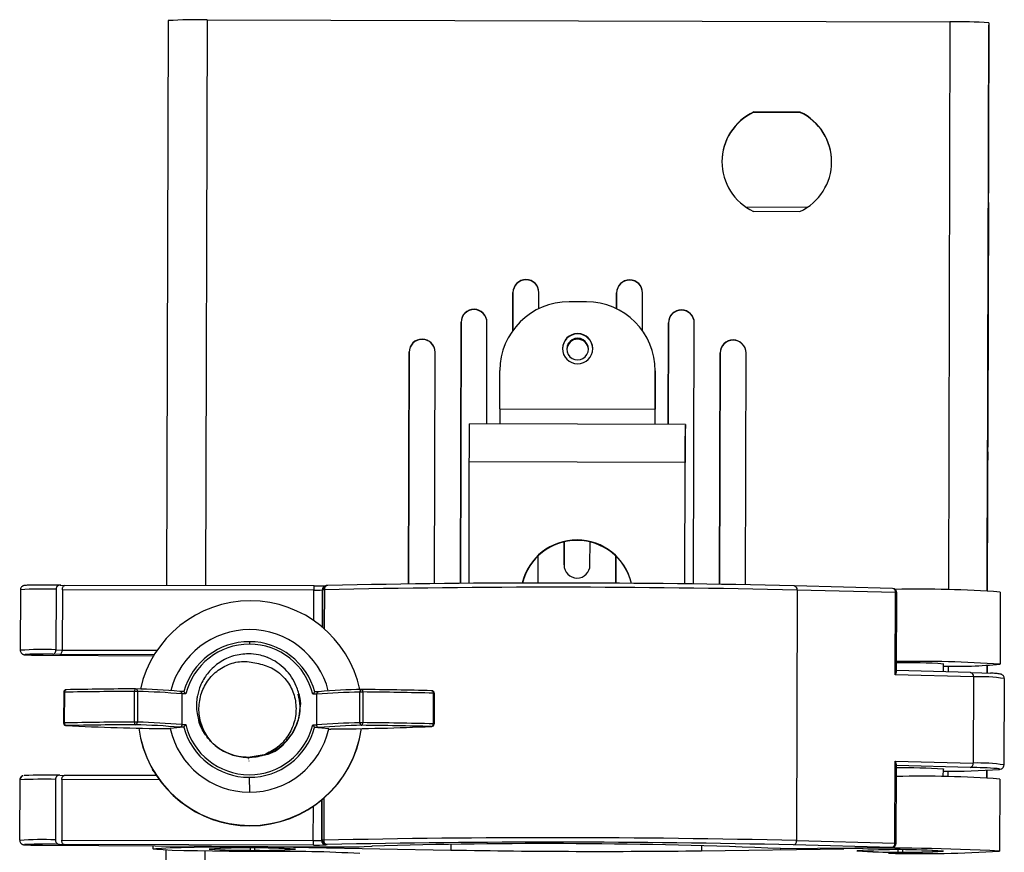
# Model space of a CAD drawing. Header units: millimetres. Extents: x -134 to 67, y -319 to 37.
# Tile 8 of 8: x -97 to 17, y -59 to 37. Entities that reach past the tile are written whole.
import ezdxf

# ---------------------------------------------------------------- set-up
doc = ezdxf.new("R2010")
doc.units = ezdxf.units.MM

msp = doc.modelspace()

# ---------------------------------------------------------------- linework, layer by layer
at = {"color": 7, "linetype": 'Continuous', "lineweight": 25}
for p, q in [((-80.07, 36.93), (-80.25, -28.46)), ((-75.57, 37.02), (-75.75, -28.47)), ((-75.57, 37.02), (10.43, 36.79)), ((10.43, 36.79), (10.25, -28.96)), ((14.93, 36.67), (14.75, -29.07)), ((14.93, 36.67), (14.93, 36.39)), ((14.89, 19.56), (14.93, 35.84)), ((14.93, 35.84), (14.93, 36.24)), ((-6.9, 26.34), (-12.29, 26.35)), ((-12.29, 26.32), (-12.29, 26.35)), ((-12.29, 26.32), (-6.9, 26.3)), ((-6.9, 26.3), (-6.9, 26.34)), ((-13.23, 15.38), (-6.02, 15.36)), ((-12.32, 14.86), (-6.93, 14.84)), ((14.88, 15.27), (14.75, -29.07)), ((14.81, -8.45), (14.87, 14.36)), ((14.87, 14.29), (14.81, -8.52)), ((14.86, 8.19), (14.87, 14.43)), ((14.87, 14.36), (14.86, 8.12)), ((-38.65, 6.93), (-38.65, 6.97)), ((-26.65, 6.9), (-26.65, 6.93)), ((-40.15, 5.47), (-40.16, 1.08)), ((-40.16, 1.08), (-40.15, 5.44)), ((-40.15, 5.44), (-40.15, 5.47)), ((-37.16, 3.6), (-37.15, 5.46)), ((-37.15, 5.43), (-37.15, 5.46)), ((-28.15, 5.44), (-28.16, 3.58)), ((-28.16, 3.58), (-28.15, 5.4)), ((-28.15, 5.4), (-28.15, 5.44)), ((-25.16, 1.04), (-25.15, 5.43)), ((-25.15, 5.39), (-25.15, 5.43)), ((-44.66, 3.48), (-44.66, 3.52)), ((-31.66, 4.4), (-33.66, 4.4)), ((-20.66, 3.42), (-20.66, 3.45)), ((-46.16, 2.02), (-46.24, -28.2)), ((-46.24, -28.2), (-46.16, 1.99)), ((-46.16, 1.99), (-46.16, 2.02)), ((-43.19, -9.75), (-43.16, 2.02)), ((-43.16, 1.98), (-43.16, 2.02)), ((-22.16, 1.96), (-22.19, -9.81)), ((-22.19, -9.81), (-22.16, 1.92)), ((-22.16, 1.92), (-22.16, 1.96)), ((-19.24, -28.27), (-19.16, 1.95)), ((-19.16, 1.91), (-19.16, 1.95)), ((14.84, 2.12), (14.76, -24.87)), ((14.76, -25.08), (14.84, 1.91)), ((14.84, 1.84), (14.76, -25.15)), ((14.77, -24.8), (14.84, 2.19)), ((14.81, -8.73), (14.84, 1.77)), ((14.84, 1.7), (14.81, -8.8)), ((-50.67, 0.04), (-50.67, 0.07)), ((-32.67, 0.06), (-32.67, 0.17)), ((-14.67, -0.06), (-14.67, -0.03)), ((-52.17, -1.42), (-52.24, -28.26)), ((-52.24, -28.26), (-52.17, -1.46)), ((-52.17, -1.46), (-52.17, -1.42)), ((-49.24, -28.23), (-49.17, -1.43)), ((-49.17, -1.47), (-49.17, -1.43)), ((-16.17, -1.52), (-16.24, -28.31)), ((-16.24, -28.31), (-16.17, -1.56)), ((-16.17, -1.56), (-16.17, -1.52)), ((-13.24, -28.36), (-13.17, -1.53)), ((-13.17, -1.56), (-13.17, -1.53)), ((-41.69, -8), (-41.68, -3.58)), ((-23.68, -3.62), (-23.69, -8.05)), ((-23.69, -8.11), (-23.68, -3.68)), ((-23.68, -3.68), (-23.68, -3.62)), ((-41.69, -8), (-23.69, -8.05)), ((-20.19, -9.81), (-45.19, -9.74)), ((-20.2, -12.38), (-20.19, -9.88)), ((-20.19, -9.81), (-20.19, -9.88)), ((-20.2, -12.31), (-20.2, -12.38)), ((-45.24, -28.2), (-45.21, -14.14)), ((-20.21, -14.21), (-45.21, -14.14)), ((-20.24, -28.26), (-20.21, -14.21)), ((-20.24, -28.26), (-20.21, -14.26)), ((14.75, -29.07), (14.79, -14.45)), ((14.79, -14.52), (14.75, -29.07)), ((14.75, -29.07), (14.79, -14.73)), ((14.79, -14.8), (14.75, -29.07)), ((-34.23, -23.4), (-34.24, -26.07)), ((-34.24, -26.07), (-34.23, -23.4)), ((-31.24, -26.08), (-31.23, -23.41)), ((-37.24, -28.17), (-37.24, -25.02)), ((-28.24, -25.05), (-28.24, -28.19)), ((-28.24, -28.19), (-28.24, -25.05)), ((-92.56, -28.42), (-92.04, -28.44)), ((-63.18, -28.5), (-92.05, -28.44)), ((-61.79, -28.46), (-61.86, -28.48)), ((-7.59, -28.48), (-7.58, -28.48)), ((3.79, -28.78), (-7.58, -28.48)), ((-97.18, -28.95), (-97.2, -35.95)), ((-93.04, -28.9), (-93.06, -35.89)), ((-92.31, -28.93), (-92.33, -35.93)), ((-63.19, -28.98), (-92.31, -28.93)), ((-63.2, -32.52), (-63.19, -28.98)), ((-63.18, -28.5), (-63.18, -28.5)), ((-62.23, -28.97), (-62.24, -33.25)), ((-62.16, -28.95), (-62.23, -28.97)), ((-62.17, -33.31), (-62.16, -28.95)), ((-61.97, -28.93), (-61.99, -33.47)), ((-7.24, -28.98), (-7.32, -57.97)), ((4.13, -29.27), (-7.24, -28.98)), ((4.11, -38.77), (4.13, -29.27)), ((4.26, -38.43), (4.28, -29.28)), ((16.25, -29.21), (16.23, -37.56)), ((-92.62, -36.44), (-93.41, -36.4)), ((-93.06, -35.89), (-92.33, -35.93)), ((-81.68, -36.46), (-92.62, -36.44)), ((-92.33, -35.93), (-81.36, -35.95)), ((-94.55, -36.51), (-81.76, -36.59)), ((-94.54, -36.51), (-94.55, -36.51)), ((-94.54, -36.51), (-81.76, -36.59)), ((-81.77, -36.59), (-81.77, -36.6)), ((9.66, -37.52), (9.66, -38.43)), ((9.66, -37.56), (9.73, -37.54)), ((12.82, -38.51), (4.26, -38.29)), ((10.23, -37.78), (10.23, -38.44)), ((14.73, -37.69), (14.73, -38.57)), ((14.73, -38.57), (14.73, -37.69)), ((14.73, -37.69), (14.73, -38.57)), ((14.73, -38.57), (14.73, -37.69)), ((14.73, -37.69), (14.73, -38.57)), ((14.73, -37.69), (14.73, -38.57)), ((14.73, -38.57), (14.73, -37.69)), ((14.73, -37.69), (14.73, -38.57)), ((14.73, -38.57), (14.73, -37.69)), ((14.73, -37.69), (14.73, -38.57)), ((13.16, -39), (4.11, -38.77)), ((13.16, -39), (13.13, -49)), ((16.7, -49.21), (16.73, -39.21)), ((-92.16, -40.81), (-92.17, -44.36)), ((-92.08, -40.8), (-92.09, -44.35)), ((-83.96, -44.26), (-83.95, -40.71)), ((-83.62, -40.71), (-83.63, -44.26)), ((-78.27, -40.71), (-78.73, -40.71)), ((-78.48, -41), (-78.49, -44.55)), ((-78.03, -41), (-78.48, -41)), ((-64.94, -40.99), (-64.95, -40.99)), ((-64.93, -41.03), (-64.94, -41.03)), ((-62.58, -40.75), (-63.09, -40.75)), ((-57.92, -40.29), (-57.93, -40.24)), ((-57.87, -40.49), (-57.92, -40.29)), ((-57.88, -44.33), (-57.87, -40.78)), ((-57.64, -40.48), (-57.63, -40.48)), ((-57.54, -40.78), (-57.55, -44.32)), ((-49.36, -44.46), (-49.35, -40.92)), ((-49.27, -40.92), (-49.28, -44.47)), ((-64.92, -41.07), (-64.93, -41.07)), ((-64.92, -41.11), (-64.92, -41.11)), ((-64.91, -41.15), (-64.91, -41.15)), ((-64.9, -41.19), (-64.9, -41.18)), ((-64.89, -41.23), (-64.89, -41.22)), ((-64.88, -41.27), (-64.88, -41.26)), ((-64.87, -41.31), (-64.87, -41.3)), ((-64.86, -41.35), (-64.86, -41.34)), ((-64.85, -41.39), (-64.85, -41.38)), ((-62.88, -41.04), (-63.33, -41.04)), ((-62.88, -41.04), (-62.89, -44.59)), ((-76.63, -43.72), (-76.63, -43.72)), ((-76.62, -43.76), (-76.62, -43.76)), ((-76.61, -43.8), (-76.61, -43.8)), ((-76.6, -43.84), (-76.6, -43.84)), ((-76.59, -43.88), (-76.59, -43.88)), ((-76.58, -43.92), (-76.58, -43.92)), ((-76.57, -43.95), (-76.57, -43.96)), ((-76.57, -43.99), (-76.56, -44)), ((-76.56, -44.03), (-76.55, -44.04)), ((-76.55, -44.07), (-76.54, -44.08)), ((-76.54, -44.11), (-76.54, -44.12)), ((-76.53, -44.15), (-76.53, -44.16)), ((-76.51, -43.74), (-76.34, -44.64)), ((-91.89, -44.66), (-91.87, -44.66)), ((-80.07, -45.01), (-79.84, -45.01)), ((-80.07, -45.01), (-79.84, -45.01)), ((-80.07, -45.01), (-80.07, -45.01)), ((-78.28, -44.86), (-79.83, -45.01)), ((-78.28, -44.86), (-78.74, -44.85)), ((-78.49, -44.55), (-78.04, -44.55)), ((-63.34, -44.59), (-62.89, -44.59)), ((-62.64, -44.9), (-63.1, -44.89)), ((-61.47, -45.05), (-63.1, -44.89)), ((-61.46, -45.06), (-61.24, -45.06)), ((-61.46, -45.06), (-61.24, -45.06)), ((-61.24, -45.06), (-61.24, -45.06)), ((-49.58, -44.77), (-49.56, -44.77)), ((-83.24, -46.2), (-83.23, -46.25)), ((-70.98, -48.34), (-70.8, -48.37)), ((-68.97, -48.05), (-70.81, -48.34)), ((-70.81, -48.34), (-70.81, -48.34)), ((-70.8, -48.37), (-70.8, -48.38)), ((-70.79, -48.41), (-70.79, -48.42)), ((-70.78, -48.45), (-70.78, -48.46)), ((-70.77, -48.49), (-70.77, -48.5)), ((-70.76, -48.53), (-70.76, -48.54)), ((-70.75, -48.57), (-70.75, -48.58)), ((-70.74, -48.61), (-70.74, -48.62)), ((-70.72, -48.69), (-70.72, -48.7)), ((-70.72, -48.73), (-70.71, -48.74)), ((-70.71, -48.77), (-70.7, -48.78)), ((4.05, -58.26), (4.08, -48.76)), ((4.08, -48.76), (13.13, -49)), ((4.2, -58.27), (4.23, -49.12)), ((12.78, -49.5), (4.23, -49.28)), ((9.63, -49.67), (9.62, -50.59)), ((9.63, -49.71), (9.68, -49.7)), ((9.68, -49.68), (9.68, -49.7)), ((10.2, -49.92), (10.19, -50.6)), ((14.7, -49.83), (14.69, -50.72)), ((14.7, -49.83), (14.69, -50.72)), ((14.69, -50.72), (14.7, -49.83)), ((14.7, -49.83), (14.69, -50.72)), ((14.69, -50.72), (14.7, -49.83)), ((14.7, -49.83), (14.69, -50.72)), ((14.69, -50.72), (14.7, -49.83)), ((14.7, -49.83), (14.69, -50.72)), ((14.69, -50.72), (14.7, -49.83)), ((14.7, -49.83), (14.69, -50.72)), ((-97.24, -50.94), (-97.26, -57.94)), ((-97.22, -50.94), (-97.24, -50.94)), ((-93.1, -50.89), (-93.12, -57.89)), ((-92.62, -50.41), (-92.1, -50.43)), ((-92.37, -50.92), (-92.39, -57.92)), ((-81.06, -50.94), (-92.37, -50.92)), ((-81.4, -50.45), (-92.11, -50.43)), ((-70.7, -50.65), (-70.67, -52.37)), ((16.19, -50.85), (16.17, -59.2)), ((-62.3, -53.29), (-62.31, -57.96)), ((-62.24, -57.94), (-62.23, -53.23)), ((-62.04, -53.07), (-62.05, -57.93)), ((-63.27, -57.98), (-63.26, -54.01)), ((-70.62, -56.22), (-70.61, -56.26)), ((-92.39, -57.92), (-63.27, -57.98)), ((-62.31, -57.96), (-62.24, -57.94)), ((-7.32, -57.97), (4.05, -58.26)), ((-94.61, -58.51), (-61.99, -58.7)), ((-94.61, -58.51), (-94.6, -58.51)), ((-94.6, -58.51), (-61.99, -58.7)), ((-92.64, -58.41), (-92.12, -58.43)), ((-63.26, -58.49), (-92.12, -58.43)), ((-81.83, -58.58), (-81.83, -58.93)), ((-80.33, -59.07), (-80.52, -128.02)), ((-75.83, -59.19), (-76.02, -127.93)), ((-75.26, -58.93), (-75.26, -58.95)), ((-70.59, -58.85), (-70.59, -59.08)), ((-70.59, -59.08), (-70.59, -59.08)), ((-70.07, -58.85), (-70.07, -59.08)), ((-70.07, -59.08), (-70.07, -59.08)), ((-65.4, -58.96), (-65.4, -58.98)), ((-63.78, -58.69), (-63.78, -58.76)), ((-63.78, -58.76), (-47.34, -59.07)), ((-61.99, -58.7), (-61.99, -58.7)), ((-61.74, -58.44), (-61.82, -58.46)), ((-57.39, -58.66), (-56.49, -58.62)), ((-57.37, -58.66), (-57.39, -58.66)), ((-57.37, -58.66), (-56.47, -58.62)), ((-56.47, -58.62), (-56.49, -58.62)), ((-47.34, -58.42), (-47.34, -59.07)), ((-18.32, -58.54), (-18.32, -59.15)), ((-18.32, -59.15), (-1.87, -58.93)), ((-9.23, -58.89), (-9.18, -58.9)), ((-9.18, -58.9), (3.7, -58.77)), ((-9.17, -58.9), (-9.18, -58.9)), ((-9.17, -58.9), (3.71, -58.77)), ((3.7, -58.77), (-7.68, -58.48)), ((-1.87, -58.82), (-1.87, -58.93)), ((-0.26, -59.14), (-0.26, -59.16)), ((3.71, -58.77), (3.7, -58.77)), ((4.41, -59.06), (4.41, -59.28)), ((4.93, -59.06), (4.93, -59.29)), ((9.6, -59.16), (9.6, -59.18)), ((4.41, -59.29), (4.41, -59.28)), ((4.93, -59.29), (4.93, -59.29))]:
    msp.add_line(p, q, dxfattribs=at)
at = {"color": 7, "linetype": 'Continuous', "lineweight": 25, "flags": 128}
for points in [[(14.93, 36.24), (14.93, 36.27), (14.93, 36.3), (14.93, 36.33), (14.93, 36.35), (14.93, 36.36), (14.93, 36.38), (14.93, 36.39), (14.93, 36.39)], [(14.9, 25.38), (14.9, 25.55), (14.9, 26.07), (14.91, 26.89), (14.91, 27.91), (14.91, 29.01), (14.92, 30.04), (14.92, 30.9), (14.92, 31.47), (14.92, 31.68)], [(14.92, 31.68), (14.92, 31.52), (14.92, 30.99), (14.92, 30.17), (14.91, 29.15), (14.91, 28.06), (14.91, 27.02), (14.9, 26.17), (14.9, 25.6), (14.9, 25.38)], [(14.88, 15.27), (14.88, 15.95), (14.88, 16.63), (14.88, 17.27), (14.88, 17.87), (14.88, 18.41), (14.88, 18.88), (14.89, 19.27), (14.89, 19.56)], [(14.87, 14.43), (14.87, 15), (14.88, 15.48), (14.88, 15.79), (14.88, 15.89), (14.88, 15.76), (14.88, 15.43), (14.87, 14.93), (14.87, 14.36)], [(14.87, 14.36), (14.87, 14.93), (14.88, 15.41), (14.88, 15.72), (14.88, 15.82), (14.88, 15.7), (14.88, 15.36), (14.87, 14.86), (14.87, 14.29)], [(14.86, 8.12), (14.85, 7.55), (14.85, 7.07), (14.85, 6.75), (14.85, 6.65), (14.85, 6.78), (14.85, 7.12), (14.85, 7.61), (14.86, 8.19)], [(14.84, 1.33), (14.84, 1.49), (14.84, 2.02), (14.84, 2.84), (14.84, 3.86), (14.85, 4.95), (14.85, 5.99), (14.85, 6.84), (14.85, 7.41), (14.85, 7.63)], [(14.85, 7.63), (14.85, 7.46), (14.85, 6.94), (14.85, 6.12), (14.85, 5.1), (14.84, 4), (14.84, 2.97), (14.84, 2.11), (14.84, 1.54), (14.84, 1.33)], [(14.84, 2.19), (14.84, 2.76), (14.84, 3.24), (14.84, 3.55), (14.84, 3.65), (14.84, 3.53), (14.84, 3.19), (14.84, 2.7), (14.84, 2.12)], [(14.84, 1.91), (14.84, 2.48), (14.84, 2.96), (14.84, 3.27), (14.84, 3.37), (14.84, 3.25), (14.84, 2.91), (14.84, 2.42), (14.84, 1.84)], [(14.84, 1.77), (14.84, 2.34), (14.84, 2.82), (14.84, 3.13), (14.84, 3.23), (14.84, 3.11), (14.84, 2.77), (14.84, 2.28), (14.84, 1.7)], [(-41.69, -8), (-41.69, -8.39), (-41.69, -8.76), (-41.69, -9.1), (-41.69, -9.4), (-41.69, -9.64), (-41.69, -9.75)], [(-23.69, -9.8), (-23.69, -9.69), (-23.69, -9.45), (-23.69, -9.15), (-23.69, -8.81), (-23.69, -8.44), (-23.69, -8.05)], [(-23.69, -9.8), (-23.69, -8.98), (-23.69, -8.11)], [(14.81, -8.8), (14.81, -9.37), (14.81, -9.85), (14.81, -10.16), (14.8, -10.26), (14.81, -10.13), (14.81, -9.8), (14.81, -9.3), (14.81, -8.73)], [(14.81, -8.52), (14.81, -9.09), (14.81, -9.57), (14.81, -9.88), (14.81, -9.98), (14.81, -9.85), (14.81, -9.52), (14.81, -9.02), (14.81, -8.45)], [(-45.21, -14.14), (-45.2, -13.26), (-45.2, -12.42), (-45.2, -11.66), (-45.2, -10.99), (-45.2, -10.44), (-45.19, -10.05), (-45.19, -9.81), (-45.19, -9.74)], [(-20.19, -9.81), (-20.19, -9.88), (-20.19, -10.11), (-20.2, -10.51), (-20.2, -11.06), (-20.2, -11.72), (-20.2, -12.49), (-20.2, -13.33), (-20.21, -14.21)], [(-20.21, -14.26), (-20.21, -13.88), (-20.2, -13.5), (-20.2, -13.16), (-20.2, -12.86), (-20.2, -12.62), (-20.2, -12.45), (-20.2, -12.34), (-20.2, -12.31)], [(14.79, -14.45), (14.8, -13.87), (14.8, -13.4), (14.8, -13.08), (14.8, -12.98), (14.8, -13.11), (14.8, -13.44), (14.79, -13.94), (14.79, -14.52)], [(14.79, -14.73), (14.79, -14.15), (14.8, -13.68), (14.8, -13.36), (14.8, -13.26), (14.8, -13.39), (14.8, -13.72), (14.79, -14.22), (14.79, -14.8)], [(14.76, -24.87), (14.76, -25.44), (14.76, -25.92), (14.76, -26.24), (14.76, -26.34), (14.76, -26.21), (14.76, -25.87), (14.76, -25.38), (14.77, -24.8)], [(14.76, -25.15), (14.76, -25.72), (14.76, -26.2), (14.76, -26.52), (14.76, -26.62), (14.76, -26.49), (14.76, -26.15), (14.76, -25.66), (14.76, -25.08)], [(-96.46, -36.42), (-96.63, -36.43), (-96.65, -36.46), (-96.26, -36.48), (-95.51, -36.5), (-94.54, -36.51)], [(12.81, -38.51), (14.12, -38.55), (15.14, -38.59)], [(-83.86, -40.41), (-83.88, -40.42), (-83.89, -40.43), (-83.91, -40.46), (-83.92, -40.5), (-83.94, -40.54), (-83.95, -40.59), (-83.95, -40.65), (-83.95, -40.71)], [(-57.54, -40.78), (-57.54, -40.72), (-57.54, -40.66), (-57.55, -40.61), (-57.56, -40.56), (-57.58, -40.53), (-57.59, -40.5), (-57.61, -40.49), (-57.63, -40.48)], [(-83.96, -44.26), (-83.96, -44.31), (-83.96, -44.37), (-83.95, -44.42), (-83.94, -44.47), (-83.92, -44.51), (-83.91, -44.54), (-83.89, -44.55), (-83.87, -44.56)], [(16.15, -49.73), (16.19, -49.7), (16.1, -49.67), (15.91, -49.64)], [(-96.53, -58.42), (-96.7, -58.43), (-96.71, -58.45), (-96.31, -58.48), (-95.57, -58.49), (-94.6, -58.51)], [(-68.99, -59.24), (-71.01, -59.23), (-73, -59.22), (-74.92, -59.2), (-76.69, -59.17), (-78.26, -59.14), (-79.6, -59.1), (-80.64, -59.06), (-81.37, -59.01), (-81.76, -58.96), (-81.8, -58.92), (-81.49, -58.87), (-80.83, -58.83), (-79.85, -58.79), (-78.57, -58.76), (-77.05, -58.73), (-75.31, -58.71), (-73.43, -58.7), (-71.44, -58.7), (-69.43, -58.7), (-67.44, -58.71), (-65.54, -58.73), (-63.78, -58.76)]]:
    msp.add_lwpolyline(points, dxfattribs=at)
at = {"color": 7, "linetype": 'Continuous', "lineweight": 25}
for centre, radius, start, end in [((-76.82, -11.28), 48.32, 88.5096, 93.849), ((11.43, -11.52), 48.32, 85.837, 91.1764), ((-9.61, 20.6), 6.35, 114.9384, 244.7476), ((-9.61, 20.56), 6.35, 114.9401, 179.8473), ((-9.61, 20.6), 6.35, 294.9384, 64.7476), ((-9.61, 20.56), 6.35, 359.8537, 64.7465), ((-38.65, 5.47), 1.5, 89.8352, 179.8352), ((-38.65, 5.43), 1.5, 89.8352, 179.8352), ((-38.65, 5.47), 1.5, 359.8508, 89.8508), ((-38.65, 5.43), 1.5, 359.8508, 89.8508), ((-26.65, 5.43), 1.5, 89.8352, 179.8352), ((-26.65, 5.4), 1.5, 89.8352, 179.8352), ((-26.65, 5.43), 1.5, 359.8508, 89.8508), ((-26.65, 5.4), 1.5, 359.8508, 89.8508), ((-44.66, 2.02), 1.5, 89.8352, 179.8352), ((-44.66, 1.98), 1.5, 89.8352, 179.8352), ((-44.66, 2.02), 1.5, 359.8508, 89.8508), ((-44.66, 1.98), 1.5, 359.8508, 89.8508), ((-33.68, -3.6), 8, 89.8352, 179.8352), ((-31.68, -3.6), 8, 359.8508, 89.8508), ((-20.66, 1.95), 1.5, 89.8352, 179.8352), ((-20.66, 1.95), 1.5, 359.8508, 89.8508), ((-20.66, 1.92), 1.5, 89.8352, 179.8352), ((-20.66, 1.92), 1.5, 359.8508, 89.8508), ((-50.67, -1.43), 1.5, 89.8352, 179.8352), ((-50.67, -1.46), 1.5, 89.8352, 179.8352), ((-50.67, -1.43), 1.5, 359.8508, 89.8508), ((-50.67, -1.46), 1.5, 359.8508, 89.8508), ((-32.67, -1.03), 1.75, 359.8556, 179.8305), ((-32.67, -1.08), 1.75, 359.8556, 179.8305), ((-32.67, -1.08), 1.25, 89.8305, 269.8555), ((-32.67, -1.19), 1.25, 89.8354, 177.4357), ((-32.67, -1.08), 1.25, 269.8305, 89.8555), ((-32.67, -1.19), 1.25, 2.2659, 89.8506), ((-32.67, -1.03), 1.75, 179.8556, 359.8305), ((-14.67, -1.53), 1.5, 89.8352, 179.8352), ((-14.67, -1.56), 1.5, 89.8352, 179.8352), ((-14.67, -1.53), 1.5, 359.8508, 89.8508), ((-14.67, -1.56), 1.5, 359.8508, 89.8508), ((-32.75, -29.67), 6.5, 13.0158, 166.6792), ((-32.75, -29.73), 6.5, 13.5449, 166.15), ((-32.74, -26.08), 1.5, 179.8556, 359.8305), ((-62.87, -1.35), 27.15, 269.3659, 272.1906), ((-61.73, -28.97), 0.498, 104.8599, 179.9239), ((-61.66, -28.95), 0.498, 104.1953, 179.9245), ((-61.53, -28.89), 0.451, 95.3523, 185.3922), ((-35.5, -1223.94), 1195.78, 88.66288, 91.24927), ((-7.68, -28.91), 0.439, 351.5436, 77.4389), ((-94.59, -69), 40.14, 87.7862, 93.6941), ((-59.77, -28.87), 3.43, 173.76, 181.9282), ((-62.95, -16.54), 12.44, 268.8965, 273.3257), ((-61.97, -30.52), 1.58, 90.1021, 96.7807), ((-35.54, -1236.82), 1208.17, 88.65819, 91.25396), ((3.78, -29.28), 0.5, 359.843, 88.5241), ((3.7, -29.21), 0.439, 351.5436, 77.4389), ((7.02, -156.48), 127.61, 85.8527, 91.3041), ((4.16, -30.04), 0.775, 81.1362, 92.1624), ((-70.58, -43.23), 13, 89.8457, 167.6024), ((-70.58, -43.22), 13, 12.1346, 89.8575), ((-70.65, -42.96), 9.41, 14.1962, 165.5558), ((-70.68, -42.8), 7.85, 89.8471, 164.5741), ((-70.68, -42.8), 7.56, 89.8468, 166.2583), ((-50.8, -35.23), 19.86, 179.1717, 179.9988), ((-70.68, -42.8), 7.85, 15.1129, 89.8567), ((-70.68, -42.79), 7.56, 13.4283, 89.857), ((-94.61, -76.01), 40.15, 87.7871, 93.6928), ((-94.46, -101.69), 65.3, 89.0769, 91.7516), ((6.8, -174.43), 137.2, 86.0592, 91.0616), ((5.51, -99.23), 61.84, 86.091, 91.1636), ((10.98, 19.75), 57.55, 268.6809, 275.2303), ((12.72, -38.94), 0.439, 351.5436, 77.4389), ((13.76, -59.19), 20.19, 81.5695, 91.729), ((-91.86, -40.81), 0.3, 91.2362, 179.843), ((-92.09, -41.31), 0.505, 88.4445, 97.9364), ((-91.82, -40.77), 0.262, 99.2447, 187.9022), ((-81.94, -547.41), 506.71, 90.2282, 91.147), ((-81.87, -539.52), 499.11, 90.2282, 91.147), ((-83.88, -50.45), 9.75, 88.4203, 90.4052), ((-83.86, -40.71), 0.3, 87.9986, 89.843), ((-83.88, -40.68), 0.271, 354.2309, 84.2482), ((-85.48, -114.18), 73.78, 84.7461, 88.739), ((-85.37, -117.7), 77.01, 84.8633, 88.6921), ((-56.66, -111.79), 71.02, 90.9809, 95.0264), ((-56.52, -108.44), 67.97, 90.9295, 95.152), ((-57.6, -40.75), 0.273, 97.6586, 185.0928), ((-57.66, -50.41), 9.63, 89.2893, 91.2902), ((-57.63, -40.78), 0.3, 89.4151, 91.7312), ((-62.32, -550.18), 509.72, 88.5661, 89.472), ((-62.3, -558.24), 517.49, 88.5661, 89.472), ((-49.61, -40.88), 0.261, 351.5777, 80.0693), ((-49.57, -40.92), 0.3, 359.843, 88.4804), ((-49.34, -41.47), 0.557, 82.1738, 91.0274), ((-92.1, -44.86), 0.505, 88.4445, 97.9364), ((-91.87, -44.36), 0.3, 179.843, 266.7576), ((-91.87, -44.36), 0.3, 193.2535, 269.8581), ((-81.94, -550.96), 506.71, 90.2282, 91.147), ((-91.81, -44.39), 0.276, 172.5365, 257.9318), ((-83.89, -54), 9.75, 88.4203, 90.4052), ((-83.91, -44.28), 0.281, 277.4761, 4.9513), ((-85.38, -121.25), 77.01, 84.8633, 88.6921), ((-56.67, -115.34), 71.02, 90.9809, 95.0264), ((-57.67, -53.96), 9.63, 89.2893, 91.2902), ((-57.6, -44.35), 0.282, 174.9032, 262.4984), ((-57.88, -44.39), 0.342, 315.3541, 11.1068), ((-62.31, -561.79), 517.49, 88.5661, 89.472), ((-81.88, -543.67), 499.11, 90.2282, 91.147), ((-75.89, 296.35), 341.39, 267.3161, 269.2986), ((-85.49, -118.33), 73.78, 84.7461, 88.739), ((-70.59, -43.22), 13, 187.6076, 269.8578), ((-70.65, -42.96), 9.41, 192.5854, 269.8571), ((-70.68, -42.8), 7.85, 195.1129, 269.8567), ((-70.68, -42.79), 7.56, 193.4385, 346.2624), ((-70.68, -42.8), 7.85, 269.8471, 344.5741), ((-70.65, -42.95), 9.42, 269.8467, 347.101), ((-70.58, -43.22), 13, 269.8453, 352.0915), ((-70.57, -43.26), 13, 269.8452, 352.3006), ((-56.54, -112.59), 67.97, 90.9295, 95.152), ((-63.5, 282.95), 328.01, 270.3951, 272.432), ((-62.34, -554.33), 509.72, 88.5661, 89.472), ((-49.64, -44.5), 0.275, 282.164, 7.332), ((-49.58, -44.47), 0.3, 273.0248, 359.843), ((-49.35, -45.02), 0.557, 82.1738, 91.0274), ((-70.58, -43.27), 13, 193.2541, 269.8574), ((-70.79, -42.34), 6, 224.4811, 269.8526), ((-70.79, -42.33), 6, 269.8505, 287.69), ((12.67, -49.06), 0.458, 282.7841, 7.5997), ((13.74, -69.17), 20.18, 81.5656, 91.7315), ((-81.42, -49.59), 0.5, 196.7186, 238.4111), ((5.21, -116.67), 67.12, 86.1879, 90.8446), ((10.52, 27.18), 77.12, 269.3383, 274.1912), ((12.17, -98.2), 48.7, 85.6019, 89.2907), ((-96.73, -50.94), 0.498, 110.7337, 179.9422), ((-94.52, -106.82), 55.95, 88.5452, 92.7707), ((-94.3, -105.02), 54.63, 88.2358, 92.5473), ((7.03, -177.01), 126.49, 85.8474, 91.2734), ((-94.67, -98.01), 40.15, 87.7874, 93.6923), ((-59.37, -58.11), 3.91, 178.0437, 185.5503), ((-63.03, -45.54), 12.44, 268.8965, 273.3257), ((-61.81, -57.96), 0.5, 179.762, 269.6048), ((-62.05, -59.51), 1.58, 90.1021, 96.7807), ((-61.74, -57.94), 0.5, 179.762, 269.6048), ((-61.59, -57.97), 0.469, 174.7919, 262.3083), ((-35.62, -1270.19), 1212.55, 88.66288, 91.24927), ((-7.78, -58.03), 0.458, 282.7841, 7.5997), ((-94.42, -126.92), 68.53, 88.5133, 91.7713), ((-70.55, -140.59), 81.78, 86.3378, 93.3482), ((-70.11, 22.66), 81.78, 266.3378, 273.3482), ((-70.55, -139.45), 80.64, 86.3378, 93.3482), ((-71.58, -9.85), 49.24, 265.7148, 271.155), ((-70.55, -138.96), 80.15, 86.3378, 93.3482), ((-71.57, -10.15), 48.94, 265.7148, 271.155), ((-68.81, -9.86), 49.24, 268.531, 273.9713), ((-68.82, -10.16), 48.94, 268.531, 273.9713), ((-66.65, -208.09), 148.87, 86.6178, 90.8998), ((-62.9, -39.83), 18.66, 268.8965, 273.3257), ((-60.78, 60.99), 119.7, 269.4222, 271.6217), ((-61.65, -59.23), 0.792, 90.1021, 96.7807), ((-35.58, -1249.6), 1191.45, 88.65819, 91.25396), ((-36.62, -711.77), 653.45, 87.59351, 91.74266), ((-30.17, 913.12), 972.34, 268.98797, 270.69804), ((-9.18, -58.4), 0.5, 264.175, 270.5701), ((3.95, -272.68), 213.83, 86.7242, 91.5609), ((4.45, -140.8), 81.78, 86.3378, 93.3482), ((4.89, 22.46), 81.78, 266.3378, 273.3482), ((4.45, -139.66), 80.64, 86.3378, 93.3482), ((3.42, -10.06), 49.24, 265.7148, 271.155), ((4.45, -139.17), 80.15, 86.3378, 93.3482), ((3.43, -10.36), 48.94, 265.7148, 271.155), ((7.09, 88.7), 148.18, 268.5489, 273.5151), ((3.6, -58.32), 0.458, 282.7841, 7.5997), ((3.7, -58.27), 0.5, 270.5701, 359.843), ((4.08, -59.04), 0.775, 81.1362, 92.1624), ((6.19, -10.07), 49.24, 268.531, 273.9713), ((6.18, -10.36), 48.94, 268.531, 273.9713)]:
    msp.add_arc(centre, radius, start, end, dxfattribs=at)
for points, knots in [([(-95.66, -28.41), (-95.82, -28.41), (-96.23, -28.42), (-96.55, -28.43), (-96.69, -28.44), (-96.79, -28.46), (-96.89, -28.49), (-96.99, -28.55), (-97.1, -28.66), (-97.17, -28.8), (-97.17, -28.91), (-97.17, -28.95)], [0, 0, 0, 0, 0.213981, 0.529888, 0.694602, 0.759535, 0.794607, 0.839631, 0.893942, 0.955405, 1, 1, 1, 1]), ([(-92.5, -28.42), (-92.62, -28.42), (-92.98, -28.41), (-93.7, -28.4), (-94.6, -28.4), (-95.3, -28.4), (-95.59, -28.41), (-95.66, -28.41)], [0, 0, 0, 0, 0.134786, 0.39531, 0.656175, 0.917034, 1, 1, 1, 1]), ([(-92.56, -28.42), (-92.65, -28.42), (-92.78, -28.42), (-92.92, -28.54), (-92.98, -28.62), (-93.02, -28.72), (-93.04, -28.82), (-93.04, -28.87), (-93.04, -28.9)], [0, 0, 0, 0, 0.4980823, 0.6307578, 0.7490538, 0.8747241, 0.9385882, 1, 1, 1, 1]), ([(-92.31, -28.93), (-92.31, -28.88), (-92.31, -28.78), (-92.27, -28.65), (-92.21, -28.53), (-92.13, -28.45), (-92.07, -28.44), (-92.04, -28.44)], [0, 0, 0, 0, 0.166884, 0.350031, 0.545339, 0.779004, 1, 1, 1, 1]), ([(-61.58, -28.44), (-61.62, -28.44), (-61.66, -28.45), (-61.73, -28.45), (-61.76, -28.46), (-61.78, -28.46), (-61.79, -28.46)], [0, 0, 0, 0, 0.618715, 0.787898, 0.960041, 1, 1, 1, 1]), ([(-97.19, -35.94), (-97.19, -35.97), (-97.2, -36.05), (-97.15, -36.17), (-97.07, -36.29), (-96.98, -36.37), (-96.89, -36.41), (-96.83, -36.43), (-96.78, -36.45), (-96.71, -36.46), (-96.62, -36.47), (-96.47, -36.47), (-96.39, -36.48)], [0, 0, 0, 0, 0.041187, 0.139495, 0.218893, 0.286736, 0.344435, 0.392426, 0.442447, 0.52202, 0.735961, 1, 1, 1, 1]), ([(-93.41, -36.4), (-93.36, -36.39), (-93.28, -36.38), (-93.18, -36.28), (-93.12, -36.18), (-93.09, -36.09), (-93.06, -35.99), (-93.06, -35.93), (-93.06, -35.89)], [0, 0, 0, 0, 0.2656, 0.499237, 0.627658, 0.753629, 0.877569, 1, 1, 1, 1]), ([(-92.62, -36.44), (-92.58, -36.43), (-92.5, -36.41), (-92.4, -36.27), (-92.34, -36.1), (-92.34, -35.98), (-92.33, -35.93)], [0, 0, 0, 0, 0.289453, 0.587921, 0.8058407, 1, 1, 1, 1]), ([(-70.77, -36.35), (-71.36, -36.4), (-72.53, -36.5), (-74.15, -37.28), (-75.43, -38.42), (-76.06, -39.42), (-76.46, -40.33), (-76.64, -40.94), (-76.73, -41.52), (-76.82, -42.27), (-76.78, -43.38), (-76.41, -44.5), (-75.9, -45.55), (-75.45, -46.09), (-75.07, -46.54)], [0, 0, 0, 0, 0.124945, 0.249854, 0.374691, 0.48596, 0.499552, 0.587656, 0.620174, 0.624603, 0.749468, 0.852503, 0.874589, 1, 1, 1, 1]), ([(-68.86, -47.99), (-68.74, -47.97), (-68.28, -47.9), (-67.83, -47.6), (-67.18, -47.18), (-66.31, -46.47), (-65.62, -45.5), (-65.3, -44.79), (-65.25, -44.68), (-65.23, -44.63), (-65.19, -44.53), (-65.05, -44.17), (-64.85, -43.45), (-64.73, -42.24), (-64.89, -41.05), (-65.27, -39.94), (-65.76, -39.02), (-66.75, -37.8), (-67.76, -37.12), (-68.49, -36.81), (-68.52, -36.8), (-68.62, -36.76), (-68.97, -36.63), (-69.7, -36.42), (-70.38, -36.38), (-70.77, -36.35)], [0, 0, 0, 0, 0.02135, 0.082901, 0.091232, 0.16125, 0.281272, 0.298796, 0.300774, 0.303066, 0.307214, 0.321073, 0.371017, 0.440787, 0.536402, 0.580764, 0.650674, 0.720809, 0.860063, 0.860742, 0.861913, 0.865732, 0.879276, 0.929954, 1, 1, 1, 1]), ([(-96.39, -36.48), (-96.33, -36.48), (-96.13, -36.49), (-95.55, -36.5), (-94.94, -36.51), (-94.6, -36.51), (-94.55, -36.51)], [0, 0, 0, 0, 0.172028, 0.563812, 0.924877, 1, 1, 1, 1]), ([(-75.07, -46.54), (-75.42, -46.06), (-76.12, -45.09), (-76.56, -43.33), (-76.47, -41.53), (-75.83, -39.84), (-74.67, -38.45), (-73.14, -37.51), (-71.35, -37.11), (-70.18, -37.36), (-69.6, -37.48)], [0, 0, 0, 0, 0.125089, 0.25019, 0.375153, 0.500183, 0.625107, 0.750082, 0.875113, 1, 1, 1, 1]), ([(-69.6, -37.48), (-69.02, -37.64), (-67.87, -37.96), (-66.48, -39.16), (-65.54, -40.7), (-65.18, -42.47), (-65.38, -44.27), (-66.15, -45.9), (-67.36, -47.26), (-68.43, -47.79), (-68.97, -48.05)], [0, 0, 0, 0, 0.125262, 0.25021, 0.375265, 0.500215, 0.625265, 0.750186, 0.875186, 1, 1, 1, 1]), ([(4.11, -38.77), (4.15, -38.7), (4.24, -38.57), (4.24, -38.47), (4.25, -38.43)], [0, 0, 0, 0, 0.558867, 1, 1, 1, 1]), ([(16.72, -39.21), (16.72, -39.16), (16.72, -39.05), (16.63, -38.91), (16.53, -38.8), (16.44, -38.74), (16.34, -38.71), (16.21, -38.68), (15.97, -38.65), (15.63, -38.62), (15.23, -38.6), (15.13, -38.59)], [0, 0, 0, 0, 0.0295047, 0.069169, 0.1048447, 0.1422423, 0.193849, 0.301106, 0.5322299, 0.8800938, 1, 1, 1, 1]), ([(-78.73, -40.71), (-78.7, -40.71), (-78.64, -40.71), (-78.57, -40.76), (-78.53, -40.82), (-78.5, -40.88), (-78.48, -40.94), (-78.48, -40.98), (-78.48, -41)], [0, 0, 0, 0, 0.249883, 0.499375, 0.639906, 0.76866, 0.887789, 1, 1, 1, 1]), ([(-78.27, -40.71), (-78.26, -40.71), (-78.26, -40.71), (-78.26, -40.71), (-78.25, -40.71)], [0, 0, 0, 0, 0.509946, 1, 1, 1, 1]), ([(-78.25, -40.71), (-78.25, -40.72), (-78.23, -40.75), (-78.17, -40.82), (-78.11, -40.9), (-78.06, -40.97), (-78.03, -41)], [0, 0, 0, 0, 0.232018, 0.499912, 0.714266, 1, 1, 1, 1]), ([(-64.95, -41), (-64.93, -41.07), (-64.81, -41.52), (-64.71, -42.14), (-64.83, -42.65), (-64.86, -42.78)], [0, 0, 0, 0, 0.12503, 0.774415, 1, 1, 1, 1]), ([(-63.1, -40.75), (-63.11, -40.76), (-63.13, -40.79), (-63.18, -40.86), (-63.25, -40.94), (-63.3, -41), (-63.33, -41.04)], [0, 0, 0, 0, 0.2310175, 0.499922, 0.709492, 1, 1, 1, 1]), ([(-63.1, -40.75), (-63.1, -40.75), (-63.09, -40.75), (-63.09, -40.75), (-63.09, -40.75)], [0, 0, 0, 0, 0.623818, 1, 1, 1, 1]), ([(-62.63, -40.75), (-62.66, -40.75), (-62.72, -40.75), (-62.78, -40.8), (-62.83, -40.86), (-62.86, -40.92), (-62.88, -40.98), (-62.88, -41.02), (-62.88, -41.04)], [0, 0, 0, 0, 0.249882, 0.499372, 0.639732, 0.768442, 0.88763, 1, 1, 1, 1]), ([(-68.97, -48.05), (-68.81, -48.02), (-67.88, -47.87), (-66.45, -46.72), (-65.4, -45.23), (-65.01, -44.11), (-64.83, -43.35), (-64.7, -42.34), (-64.91, -41.5), (-65.03, -41.04)], [0, 0, 0, 0, 0.053876, 0.316586, 0.579494, 0.662041, 0.711303, 0.843618, 1, 1, 1, 1]), ([(-70.81, -48.34), (-70.85, -48.34), (-70.95, -48.34), (-71.27, -48.32), (-71.99, -48.25), (-73.04, -47.95), (-74.15, -47.36), (-75.1, -46.58), (-75.9, -45.56), (-76.45, -44.58), (-76.54, -43.9), (-76.56, -43.71)], [0, 0, 0, 0, 0.014885, 0.039875, 0.120136, 0.286439, 0.443589, 0.588139, 0.742773, 0.930189, 1, 1, 1, 1]), ([(-78.49, -44.55), (-78.49, -44.57), (-78.49, -44.61), (-78.51, -44.67), (-78.54, -44.73), (-78.58, -44.79), (-78.65, -44.84), (-78.71, -44.85), (-78.74, -44.85)], [0, 0, 0, 0, 0.112201, 0.231328, 0.360088, 0.500633, 0.750277, 1, 1, 1, 1]), ([(-78.27, -44.85), (-78.27, -44.85), (-78.27, -44.85), (-78.28, -44.85), (-78.28, -44.86)], [0, 0, 0, 0, 0.559979, 1, 1, 1, 1]), ([(-78.04, -44.55), (-78.07, -44.58), (-78.12, -44.64), (-78.18, -44.73), (-78.24, -44.81), (-78.26, -44.83), (-78.27, -44.85)], [0, 0, 0, 0, 0.2857, 0.500089, 0.767966, 1, 1, 1, 1]), ([(-63.34, -44.59), (-63.31, -44.62), (-63.26, -44.68), (-63.19, -44.77), (-63.14, -44.85), (-63.12, -44.87), (-63.11, -44.89)], [0, 0, 0, 0, 0.290473, 0.500079, 0.768966, 1, 1, 1, 1]), ([(-63.1, -44.89), (-63.1, -44.89), (-63.11, -44.89), (-63.11, -44.89), (-63.11, -44.89)], [0, 0, 0, 0, 0.560023, 1, 1, 1, 1]), ([(-62.89, -44.59), (-62.89, -44.61), (-62.89, -44.65), (-62.87, -44.71), (-62.84, -44.77), (-62.8, -44.83), (-62.73, -44.88), (-62.67, -44.89), (-62.64, -44.9)], [0, 0, 0, 0, 0.112359, 0.231545, 0.360262, 0.500636, 0.750278, 1, 1, 1, 1]), ([(4.22, -49.12), (4.22, -49.11), (4.23, -49.06), (4.18, -48.93), (4.11, -48.82), (4.08, -48.76)], [0, 0, 0, 0, 0.1196, 0.564598, 1, 1, 1, 1]), ([(-81.91, -49.7), (-81.88, -49.77), (-81.84, -49.89), (-81.75, -49.97), (-81.72, -49.99), (-81.71, -50)], [0, 0, 0, 0, 0.514091, 0.895345, 1, 1, 1, 1]), ([(16.28, -49.71), (16.31, -49.7), (16.36, -49.69), (16.47, -49.63), (16.6, -49.52), (16.69, -49.36), (16.69, -49.25), (16.69, -49.21)], [0, 0, 0, 0, 0.314172, 0.532164, 0.708872, 0.889242, 1, 1, 1, 1]), ([(-96.85, -50.46), (-96.87, -50.46), (-96.92, -50.47), (-97.02, -50.52), (-97.13, -50.62), (-97.21, -50.76), (-97.25, -50.88), (-97.23, -50.95), (-97.23, -50.95)], [0, 0, 0, 0, 0.1350871, 0.2932776, 0.4991056, 0.732018, 0.9836172, 1, 1, 1, 1]), ([(-92.62, -50.41), (-92.72, -50.41), (-92.84, -50.42), (-92.98, -50.53), (-93.04, -50.62), (-93.08, -50.72), (-93.1, -50.81), (-93.1, -50.86), (-93.1, -50.89)], [0, 0, 0, 0, 0.498082, 0.630758, 0.749054, 0.874724, 0.938588, 1, 1, 1, 1]), ([(-92.37, -50.92), (-92.37, -50.88), (-92.37, -50.78), (-92.33, -50.64), (-92.27, -50.53), (-92.19, -50.45), (-92.13, -50.44), (-92.1, -50.43)], [0, 0, 0, 0, 0.1668837, 0.350031, 0.5453392, 0.7790036, 1, 1, 1, 1]), ([(-97.25, -57.94), (-97.25, -57.96), (-97.26, -58.03), (-97.21, -58.16), (-97.13, -58.28), (-97.04, -58.36), (-96.96, -58.4), (-96.89, -58.43), (-96.84, -58.44), (-96.78, -58.45), (-96.68, -58.46), (-96.53, -58.47), (-96.43, -58.47)], [0, 0, 0, 0, 0.0327815, 0.1299539, 0.2079862, 0.2745145, 0.3312288, 0.3782604, 0.4259574, 0.4994405, 0.6869616, 1, 1, 1, 1]), ([(-93.12, -57.89), (-93.12, -57.91), (-93.12, -57.96), (-93.1, -58.06), (-93.06, -58.16), (-93, -58.25), (-92.86, -58.38), (-92.74, -58.4), (-92.64, -58.41)], [0, 0, 0, 0, 0.061275, 0.125613, 0.25118, 0.368855, 0.501751, 1, 1, 1, 1]), ([(-92.12, -58.43), (-92.16, -58.42), (-92.24, -58.4), (-92.33, -58.26), (-92.38, -58.09), (-92.39, -57.98), (-92.39, -57.92)], [0, 0, 0, 0, 0.28424, 0.580904, 0.801365, 1, 1, 1, 1]), ([(-96.43, -58.47), (-96.38, -58.47), (-96.2, -58.48), (-95.65, -58.49), (-95.03, -58.5), (-94.68, -58.51), (-94.61, -58.51)], [0, 0, 0, 0, 0.131785, 0.534492, 0.904156, 1, 1, 1, 1])]:
    msp.add_open_spline(points, degree=3, knots=knots, dxfattribs=at)

doc.saveas('drawing.dxf')
